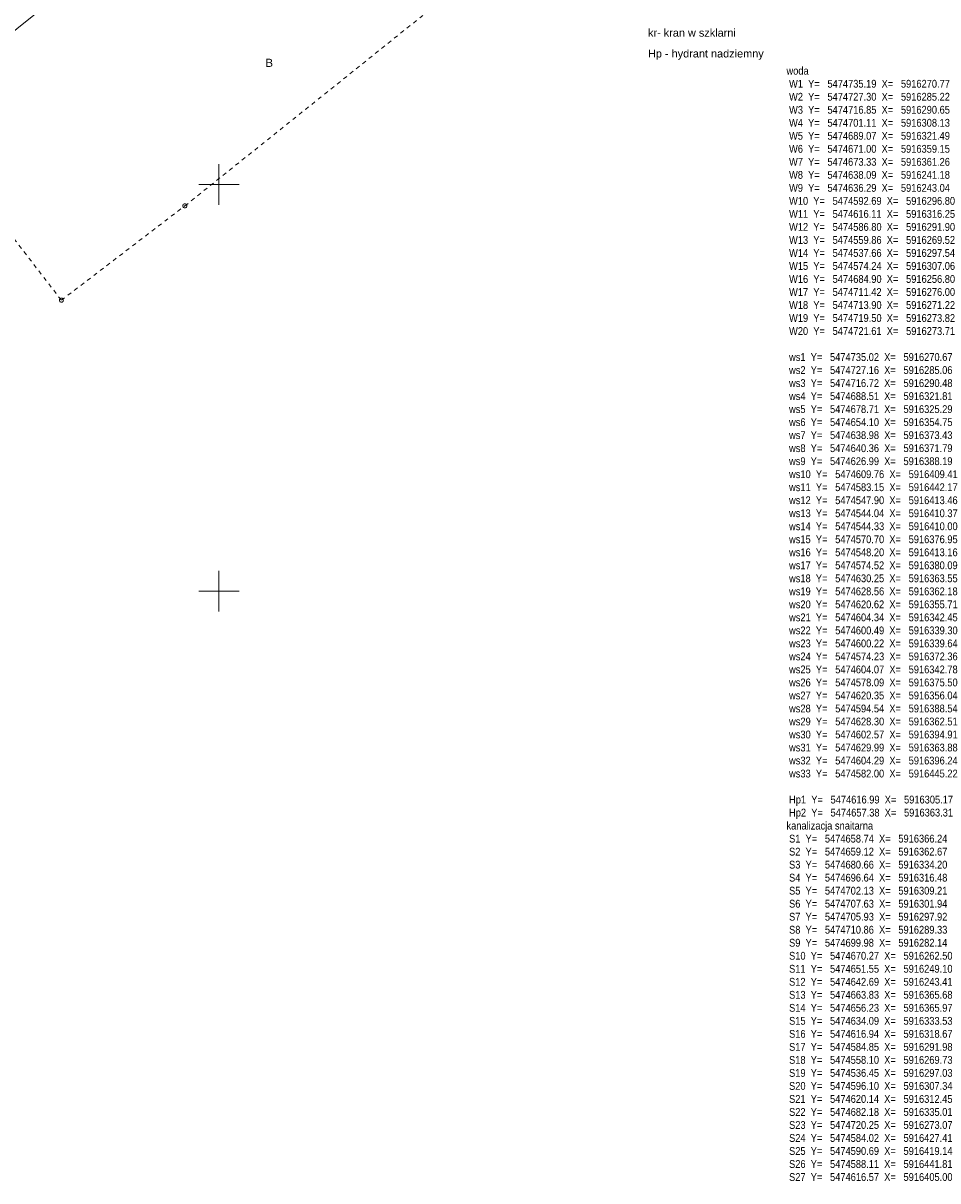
# Model space of a CAD drawing. Extents: x 5474185 to 5474933, y 5916077 to 5916824.
# Tile 232 of 256: x 5474776 to 5474888, y 5916077 to 5916220. Entities that reach past the tile are written whole.
import ezdxf

# ---------------------------------------------------------------- set-up
doc = ezdxf.new("R2010")
doc.units = 0
doc.linetypes.add('PRZER1-1', pattern=[1, 0.5, -0.5])
for name, color, linetype, lineweight in [('GEPPGD', 253, 'CONTINUOUS', 18), ('GESDZI', 253, 'CONTINUOUS', 18), ('GESUZY', 253, 'CONTINUOUS', 18), ('GESUZY_O', 253, 'CONTINUOUS', 18), ('IS opis', 7, 'CONTINUOUS', 20), ('Ramka sekcyjna', 253, 'CONTINUOUS', 18)]:
    doc.layers.add(name, color=color, linetype=linetype, lineweight=lineweight)
doc.styles.add('Arial', font='arial.ttf')
doc.styles.add('GENERATED_STYLE_1', font='arial.ttf')

msp = doc.modelspace()

# ---------------------------------------------------------------- hatches: boundary and pattern name
at = {"layer": 'GEPPGD'}
msp.add_hatch(color=256, dxfattribs=at).paths.add_polyline_path([(5474810.64, 5916209.175), (5474810.626094, 5916209.177202), (5474810.61355, 5916209.183594), (5474810.603594, 5916209.19355), (5474810.597202, 5916209.206094), (5474810.595, 5916209.22), (5474810.597202, 5916209.233906), (5474810.603594, 5916209.24645), (5474810.61355, 5916209.256406), (5474810.626094, 5916209.262798), (5474810.64, 5916209.265), (5474810.653906, 5916209.262798), (5474810.66645, 5916209.256406), (5474810.676406, 5916209.24645), (5474810.682798, 5916209.233906), (5474810.685, 5916209.22), (5474810.682798, 5916209.206094), (5474810.676406, 5916209.19355), (5474810.66645, 5916209.183594), (5474810.653906, 5916209.177202)])

# ---------------------------------------------------------------- linework, layer by layer
at = {"layer": 'GEPPGD', "elevation": 10.24, "flags": 128}
for points in [[(5474795.8, 5916197.61), (5474795.877254, 5916197.597764), (5474795.946946, 5916197.562254), (5474796.002254, 5916197.506946), (5474796.037764, 5916197.437254), (5474796.05, 5916197.36), (5474796.037764, 5916197.282746), (5474796.002254, 5916197.213054), (5474795.946946, 5916197.157746), (5474795.877254, 5916197.122236), (5474795.8, 5916197.11), (5474795.722746, 5916197.122236), (5474795.653054, 5916197.157746), (5474795.597746, 5916197.213054), (5474795.562236, 5916197.282746), (5474795.55, 5916197.36), (5474795.562236, 5916197.437254), (5474795.597746, 5916197.506946), (5474795.653054, 5916197.562254), (5474795.722746, 5916197.597764), (5474795.8, 5916197.61)], [(5474780.61, 5916186.01), (5474780.687254, 5916185.997764), (5474780.756946, 5916185.962254), (5474780.812254, 5916185.906946), (5474780.847764, 5916185.837254), (5474780.86, 5916185.76), (5474780.847764, 5916185.682746), (5474780.812254, 5916185.613054), (5474780.756946, 5916185.557746), (5474780.687254, 5916185.522236), (5474780.61, 5916185.51), (5474780.532746, 5916185.522236), (5474780.463054, 5916185.557746), (5474780.407746, 5916185.613054), (5474780.372236, 5916185.682746), (5474780.36, 5916185.76), (5474780.372236, 5916185.837254), (5474780.407746, 5916185.906946), (5474780.463054, 5916185.962254), (5474780.532746, 5916185.997764), (5474780.61, 5916186.01)]]:
    msp.add_lwpolyline(points, close=True, dxfattribs=at)
at = {"layer": 'GESDZI', "linetype": 'Continuous', "lineweight": 13}
msp.add_line((5474763.37, 5916209.81, 10.22), (5474777.43, 5916220.97, 10.22), dxfattribs=at)
at = {"layer": 'GESUZY', "linetype": 'PRZER1-1', "lineweight": 13}
for p, q in [((5474810.64, 5916209.22, 10.08), (5474825.87, 5916221.41, 10.08)), ((5474762.56, 5916209.16, 10.08), (5474780.61, 5916185.76, 10.08)), ((5474795.8, 5916197.36, 10.08), (5474810.64, 5916209.22, 10.08)), ((5474780.61, 5916185.76, 10.08), (5474795.8, 5916197.36, 10.08))]:
    msp.add_line(p, q, dxfattribs=at)
at = {"layer": 'Ramka sekcyjna', "linetype": 'Continuous', "lineweight": 18, "elevation": 100, "flags": 128}
for points in [[(5474800, 5916197.5), (5474800, 5916202.5)], [(5474800, 5916197.5), (5474800, 5916202.5)], [(5474800, 5916200), (5474797.5, 5916200)], [(5474800, 5916200), (5474802.5, 5916200)], [(5474800, 5916147.5), (5474800, 5916152.5)], [(5474800, 5916147.5), (5474800, 5916152.5)], [(5474800, 5916150), (5474797.5, 5916150)], [(5474800, 5916150), (5474802.5, 5916150)]]:
    msp.add_lwpolyline(points, dxfattribs=at)

# ---------------------------------------------------------------- texts
at = {"layer": 'GESUZY_O', "linetype": 'Continuous', "lineweight": 0, "style": 'Arial'}
msp.add_text('B', height=1, dxfattribs=at).set_placement((5474805.722044, 5916214.451253, 10.8))
at = {"layer": 'IS opis', "style": 'GENERATED_STYLE_1'}
for s, p in [('kr- kran w szklarni', (5474852.788374, 5916218.169309)), ('Hp - hydrant nadziemny', (5474852.788374, 5916215.609309))]:
    msp.add_text(s, height=0.96, rotation=0.00116604, dxfattribs=at).set_placement(p)
at = {"layer": 'IS opis', "insert": (5474865.726156, 5916214.457687), "char_height": 0.96, "attachment_point": 1, "rotation": 0.00116604, "style": 'GENERATED_STYLE_1'}
msp.add_mtext('           woda\\P            W1  Y=   5474735.19  X=   5916270.77 \\P            W2  Y=   5474727.30  X=   5916285.22 \\P            W3  Y=   5474716.85  X=   5916290.65 \\P            W4  Y=   5474701.11  X=   5916308.13 \\P            W5  Y=   5474689.07  X=   5916321.49 \\P            W6  Y=   5474671.00  X=   5916359.15 \\P            W7  Y=   5474673.33  X=   5916361.26 \\P            W8  Y=   5474638.09  X=   5916241.18 \\P            W9  Y=   5474636.29  X=   5916243.04 \\P            W10  Y=   5474592.69  X=   5916296.80 \\P            W11  Y=   5474616.11  X=   5916316.25 \\P            W12  Y=   5474586.80  X=   5916291.90 \\P            W13  Y=   5474559.86  X=   5916269.52 \\P            W14  Y=   5474537.66  X=   5916297.54 \\P            W15  Y=   5474574.24  X=   5916307.06 \\P            W16  Y=   5474684.90  X=   5916256.80 \\P            W17  Y=   5474711.42  X=   5916276.00 \\P            W18  Y=   5474713.90  X=   5916271.22 \\P            W19  Y=   5474719.50  X=   5916273.82 \\P            W20  Y=   5474721.61  X=   5916273.71 \\P\\P            ws1  Y=   5474735.02  X=   5916270.67 \\P            ws2  Y=   5474727.16  X=   5916285.06 \\P            ws3  Y=   5474716.72  X=   5916290.48 \\P            ws4  Y=   5474688.51  X=   5916321.81 \\P            ws5  Y=   5474678.71  X=   5916325.29 \\P            ws6  Y=   5474654.10  X=   5916354.75 \\P            ws7  Y=   5474638.98  X=   5916373.43\\P            ws8  Y=   5474640.36  X=   5916371.79  \\P            ws9  Y=   5474626.99  X=   5916388.19  \\P            ws10  Y=   5474609.76  X=   5916409.41  \\P            ws11  Y=   5474583.15  X=   5916442.17  \\P            ws12  Y=   5474547.90  X=   5916413.46  \\P            ws13  Y=   5474544.04  X=   5916410.37  \\P            ws14  Y=   5474544.33  X=   5916410.00  \\P            ws15  Y=   5474570.70  X=   5916376.95  \\P            ws16  Y=   5474548.20  X=   5916413.16  \\P            ws17  Y=   5474574.52  X=   5916380.09  \\P            ws18  Y=   5474630.25  X=   5916363.55  \\P            ws19  Y=   5474628.56  X=   5916362.18  \\P            ws20  Y=   5474620.62  X=   5916355.71  \\P            ws21  Y=   5474604.34  X=   5916342.45  \\P            ws22  Y=   5474600.49  X=   5916339.30  \\P            ws23  Y=   5474600.22  X=   5916339.64  \\P            ws24  Y=   5474574.23  X=   5916372.36  \\P            ws25  Y=   5474604.07  X=   5916342.78  \\P            ws26  Y=   5474578.09  X=   5916375.50  \\P            ws27  Y=   5474620.35  X=   5916356.04  \\P            ws28  Y=   5474594.54  X=   5916388.54  \\P            ws29  Y=   5474628.30  X=   5916362.51  \\P            ws30  Y=   5474602.57  X=   5916394.91  \\P            ws31  Y=   5474629.99  X=   5916363.88  \\P            ws32  Y=   5474604.29  X=   5916396.24  \\P            ws33  Y=   5474582.00  X=   5916445.22   \\P            \\P            Hp1  Y=   5474616.99  X=   5916305.17 \\P            Hp2  Y=   5474657.38  X=   5916363.31 \\P           kanalizacja snaitarna\\P            S1  Y=   5474658.74  X=   5916366.24 \\P            S2  Y=   5474659.12  X=   5916362.67 \\P            S3  Y=   5474680.66  X=   5916334.20 \\P            S4  Y=   5474696.64  X=   5916316.48 \\P            S5  Y=   5474702.13  X=   5916309.21 \\P            S6  Y=   5474707.63  X=   5916301.94 \\P            S7  Y=   5474705.93  X=   5916297.92 \\P            S8  Y=   5474710.86  X=   5916289.33 \\P            S9  Y=   5474699.98  X=   5916282.14 \\P            S10  Y=   5474670.27  X=   5916262.50 \\P            S11  Y=   5474651.55  X=   5916249.10 \\P            S12  Y=   5474642.69  X=   5916243.41 \\P            S13  Y=   5474663.83  X=   5916365.68 \\P            S14  Y=   5474656.23  X=   5916365.97 \\P            S15  Y=   5474634.09  X=   5916333.53 \\P            S16  Y=   5474616.94  X=   5916318.67 \\P            S17  Y=   5474584.85  X=   5916291.98 \\P            S18  Y=   5474558.10  X=   5916269.73 \\P            S19  Y=   5474536.45  X=   5916297.03 \\P            S20  Y=   5474596.10  X=   5916307.34 \\P            S21  Y=   5474620.14  X=   5916312.45 \\P            S22  Y=   5474682.18  X=   5916335.01 \\P            S23  Y=   5474720.25  X=   5916273.07 \\P            S24  Y=   5474584.02  X=   5916427.41 \\P            S25  Y=   5474590.69  X=   5916419.14 \\P            S26  Y=   5474588.11  X=   5916441.81 \\P            S27  Y=   5474616.57  X=   5916405.00 \\P', dxfattribs=at)

doc.saveas('drawing.dxf')
